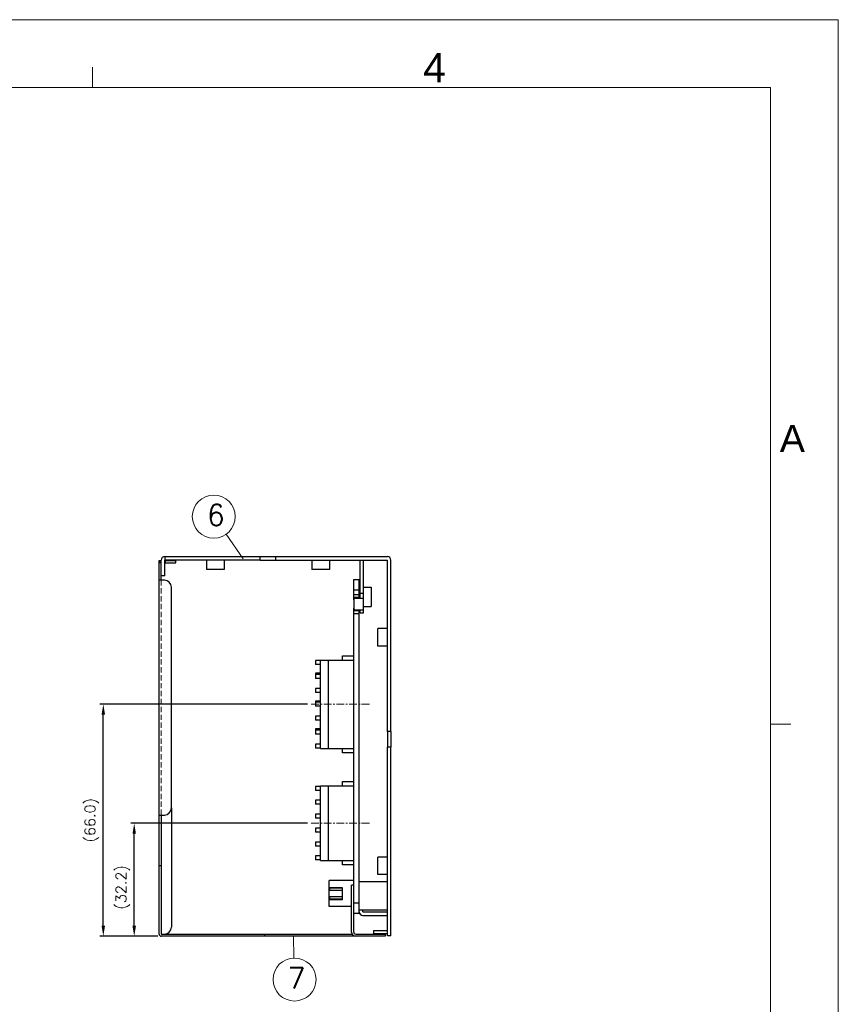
# Model space of a CAD drawing. Header units: millimetres. Extents: x 0 to 2584, y 0 to 2729.
# Tile 17 of 33: x 1516 to 1749, y 293 to 573. Entities that reach past the tile are written whole.
import ezdxf
from ezdxf.enums import TextEntityAlignment as Align

# ---------------------------------------------------------------- set-up
doc = ezdxf.new("R2010")
doc.units = ezdxf.units.MM
doc.header["$LTSCALE"] = 6
doc.linetypes.add('CENTER', pattern=[0.6, 0.375, -0.075, 0.075, -0.075])
doc.linetypes.add('HIDDEN', pattern=[0.375, 0.25, -0.125])
doc.layers.get('0').update_dxf_attribs({"linetype": 'CONTINUOUS'})
doc.layers.get('Defpoints').update_dxf_attribs({"linetype": 'CONTINUOUS'})
for name, color, linetype in [('02___PRT_ALL_AXES', 7, 'CONTINUOUS'), ('03___PRT_ALL_CURVES', 7, 'CONTINUOUS'), ('CENTER', 130, 'CENTER'), ('DIM', 2, 'CONTINUOUS'), ('H', 6, 'HIDDEN'), ('PAPER', 7, 'CONTINUOUS')]:
    doc.layers.add(name, color=color, linetype=linetype)
doc.styles.add('ARIAL', font='arial.ttf')
doc.styles.add('SIMPLEX', font='SIMPLEX.shx')
doc.styles.get("Standard").update_dxf_attribs({"font": 'ROMANS.SHX'})
doc.dimstyles.new('STANDARD$0', dxfattribs={"dimtxt": 3, "dimasz": 3, "dimexe": 1, "dimexo": 1, "dimgap": 1, "dimtad": 1, "dimdec": 1, "dimzin": 0, "dimdsep": 46, "dimtxsty": 'STANDARD', "dimcen": -0.5, "dimclrd": 2, "dimclre": 2, "dimclrt": 2, "dimadec": 0, "dimazin": 0, "dimtfac": 1, "dimtdec": 1, "dimtmove": 0, "dimatfit": 3, "dimfxl": 1, "dimtolj": 1, "dimtzin": 0, "dimarcsym": 0})

# ---------------------------------------------------------------- blocks, each defined once
blk = doc.blocks.new('s')
at = {"layer": 'PAPER', "color": 4, "lineweight": 0}
for p, q in [((1696.57, 573.39), (2507.43, 573.39)), ((2507.43, 573.39), (2507.43, 0))]:
    blk.add_line(p, q, dxfattribs=at)
at = {"layer": 'PAPER', "color": 2, "lineweight": 0}
for p, q in [((2295.06, 554.09), (2295.06, 559.88)), ((2488.12, 372.93), (2493.92, 372.93)), ((2488.12, 372.93), (2493.92, 372.93))]:
    blk.add_line(p, q, dxfattribs=at)
at = {"layer": 'PAPER', "color": 3, "lineweight": 0}
for p, q in [((1715.88, 554.09), (2488.12, 554.09)), ((2488.12, 554.09), (2488.12, 19.31))]:
    blk.add_line(p, q, dxfattribs=at)
at = {"lineweight": 0, "style": 'ARIAL'}
for tag, height, p in [('TITLE', 8.69, (2412.52, 69.28)), ('PJZ-34V150WBHG', 7.72, (2412.52, 37.56))]:
    blk.add_attdef(tag, text='', height=height, dxfattribs=at).set_placement(p, align=Align.CENTER)
for tag, p, height in [('V', (2172.78, 49.93), 3.86), ('00', (2470.42, 29.5), 7.72), ('mm', (2184.78, 22.12), 4.83), ('ADP-XX', (2232.63, 21.52), 4.83), ('2_____2', (2363.13, 22.51), 4.83), ("XX/XX'XX", (2432.39, 21.5), 4.83), ('--', (2148.11, 21.74), 4.83)]:
    blk.add_attdef(tag, p, '', height=height, dxfattribs=at)
at = {"layer": 'PAPER', "color": 1, "lineweight": 0, "style": 'ARIAL'}
blk.add_text('4', height=8.34, dxfattribs=at).set_placement((2389.23, 555.55))
blk.add_text('A', height=7.72, dxfattribs=at).set_placement((2494.35, 454.2), align=Align.MIDDLE)
blk = doc.blocks.new('*D35')
at = {"layer": 'Defpoints', "color": 0, "lineweight": 0}
for p in [(1548.67, 344.75), (1599.02, 344.75), (1556.35, 312.58)]:
    blk.add_point(p, dxfattribs=at)
at = {"layer": 'DIM', "lineweight": -2}
for p, q in [((1598.02, 344.75), (1547.67, 344.75)), ((1548.67, 315.58), (1548.67, 341.75)), ((1555.35, 312.58), (1547.67, 312.58))]:
    blk.add_line(p, q, dxfattribs=at)
at = {"layer": 'DIM', "lineweight": 0}
for points in [[(1548.17, 341.75), (1549.17, 341.75), (1548.67, 344.75)], [(1548.17, 315.58), (1549.17, 315.58), (1548.67, 312.58)]]:
    blk.add_solid(points, dxfattribs=at)
at = {"layer": 'DIM', "lineweight": 0, "insert": (1545.39, 326.49), "char_height": 3, "attachment_point": 5, "rotation": 90, "style": 'SIMPLEX'}
blk.add_mtext('\\A1;(32.2)', dxfattribs=at)
blk = doc.blocks.new('*D34')
at = {"layer": 'Defpoints', "color": 0, "lineweight": 0}
for p in [(1539.87, 378.59), (1599.02, 378.59), (1556.35, 312.58)]:
    blk.add_point(p, dxfattribs=at)
at = {"layer": 'DIM', "lineweight": -2}
for p, q in [((1598.02, 378.59), (1538.87, 378.59)), ((1539.87, 315.58), (1539.87, 375.59)), ((1555.35, 312.58), (1538.87, 312.58))]:
    blk.add_line(p, q, dxfattribs=at)
at = {"layer": 'DIM', "lineweight": 0}
for points in [[(1539.37, 375.59), (1540.37, 375.59), (1539.87, 378.59)], [(1539.37, 315.58), (1540.37, 315.58), (1539.87, 312.58)]]:
    blk.add_solid(points, dxfattribs=at)
at = {"layer": 'DIM', "lineweight": 0, "insert": (1536.58, 345.59), "char_height": 3, "attachment_point": 5, "rotation": 90, "style": 'SIMPLEX'}
blk.add_mtext('\\A1;(66.0)', dxfattribs=at)

msp = doc.modelspace()

# ---------------------------------------------------------------- linework, layer by layer
at = {"color": 7, "linetype": 'Continuous'}
for p, q in [((1557.35, 420.63), (1557.35, 419.63)), ((1557.35, 420.63), (1584.5, 420.63)), ((1555.75, 419.48), (1556.35, 419.48)), ((1556.35, 418.88), (1555.75, 418.88)), ((1556.35, 413.88), (1556.35, 419.63)), ((1557.35, 418.88), (1560.55, 418.88)), ((1557.55, 418.88), (1557.55, 419.48)), ((1560.55, 418.88), (1560.55, 419.48)), ((1613.95, 404.63), (1613.95, 419.63)), ((1621.75, 370.88), (1621.75, 419.63)), ((1557.35, 415.13), (1556.35, 415.13)), ((1613.95, 410.13), (1612.95, 410.13)), ((1611.15, 408.33), (1611.15, 405.93)), ((1611.65, 408.83), (1613.95, 408.83)), ((1611.65, 405.43), (1613.95, 405.43)), ((1612.95, 404.63), (1613.95, 404.63)), ((1607.95, 391.17), (1607.95, 392.42)), ((1607.95, 392.42), (1611.15, 392.42)), ((1600.25, 391.04), (1600.25, 389.9)), ((1601.75, 391.04), (1600.25, 391.04)), ((1601.75, 389.9), (1600.25, 389.9)), ((1601.75, 366.01), (1601.75, 391.17)), ((1601.75, 391.17), (1611.15, 391.17)), ((1603.95, 366.01), (1603.95, 391.17)), ((1600.25, 387.42), (1600.25, 385.94)), ((1601.75, 387.42), (1600.25, 387.42)), ((1601.75, 387.08), (1600.25, 387.08)), ((1601.75, 385.94), (1600.25, 385.94)), ((1600.25, 383.12), (1600.25, 381.98)), ((1601.75, 383.12), (1600.25, 383.12)), ((1601.75, 381.98), (1600.25, 381.98)), ((1600.25, 379.5), (1600.25, 378.02)), ((1601.75, 379.5), (1600.25, 379.5)), ((1601.75, 379.16), (1600.25, 379.16)), ((1601.75, 378.02), (1600.25, 378.02)), ((1601.75, 375.2), (1600.25, 375.2)), ((1600.25, 375.2), (1600.25, 374.06)), ((1601.75, 374.06), (1600.25, 374.06)), ((1601.75, 371.58), (1600.25, 371.58)), ((1600.25, 371.58), (1600.25, 370.1)), ((1601.75, 371.24), (1600.25, 371.24)), ((1601.75, 370.1), (1600.25, 370.1)), ((1621.75, 370.88), (1620.75, 370.88)), ((1601.75, 367.28), (1600.25, 367.28)), ((1600.25, 367.28), (1600.25, 366.14)), ((1601.75, 366.14), (1600.25, 366.14)), ((1601.75, 366.01), (1611.15, 366.01)), ((1607.95, 364.76), (1607.95, 366.01)), ((1611.15, 364.76), (1607.95, 364.76)), ((1621.75, 366.38), (1620.75, 366.38)), ((1621.75, 312.73), (1621.75, 366.38)), ((1607.95, 356.6), (1611.15, 356.6)), ((1607.95, 355.35), (1607.95, 356.6)), ((1601.75, 355.22), (1600.25, 355.22)), ((1600.25, 355.22), (1600.25, 354.08)), ((1601.75, 354.08), (1600.25, 354.08)), ((1601.75, 355.35), (1611.15, 355.35)), ((1601.75, 334.15), (1601.75, 355.35)), ((1603.95, 334.15), (1603.95, 355.35)), ((1601.75, 351.26), (1600.25, 351.26)), ((1600.25, 351.26), (1600.25, 350.12)), ((1559.25, 349.08), (1559.25, 315.18)), ((1601.75, 350.12), (1600.25, 350.12)), ((1556.35, 347.08), (1556.35, 313.18)), ((1601.75, 347.3), (1600.25, 347.3)), ((1600.25, 347.3), (1600.25, 346.16)), ((1601.75, 346.16), (1600.25, 346.16)), ((1601.75, 343.34), (1600.25, 343.34)), ((1600.25, 343.34), (1600.25, 342.2)), ((1601.75, 342.2), (1600.25, 342.2)), ((1601.75, 339.38), (1600.25, 339.38)), ((1600.25, 339.38), (1600.25, 338.24)), ((1601.75, 338.24), (1600.25, 338.24)), ((1601.75, 335.42), (1600.25, 335.42)), ((1600.25, 335.42), (1600.25, 334.28)), ((1601.75, 334.28), (1600.25, 334.28)), ((1601.75, 334.15), (1611.15, 334.15)), ((1607.95, 332.9), (1607.95, 334.15)), ((1556.35, 332.58), (1555.75, 332.58)), ((1611.15, 332.9), (1607.95, 332.9)), ((1611.15, 328.4), (1604.15, 328.4)), ((1604.15, 321), (1604.15, 328.4)), ((1604.15, 326.45), (1607.85, 326.45)), ((1607.85, 326.27), (1604.35, 326.27)), ((1604.35, 325.63), (1604.35, 326.27)), ((1607.85, 325.63), (1604.35, 325.63)), ((1607.85, 326.45), (1607.85, 322.95)), ((1611.15, 327.08), (1610.55, 327.08)), ((1607.85, 322.95), (1604.15, 322.95)), ((1607.85, 323.77), (1604.35, 323.77)), ((1604.35, 323.13), (1604.35, 323.77)), ((1607.85, 323.13), (1604.35, 323.13)), ((1610.55, 321), (1604.15, 321)), ((1611.15, 313.78), (1611.15, 320.63)), ((1613.75, 319.53), (1613.75, 320.13)), ((1613.75, 319.53), (1620.65, 319.53)), ((1616.75, 314.23), (1616.75, 313.23)), ((1556.35, 313.18), (1610.71, 313.18)), ((1585.75, 313.18), (1585.75, 312.58)), ((1611.75, 313.18), (1620.15, 313.18)), ((1620.75, 313.23), (1616.75, 313.23)), ((1620.15, 313.18), (1620.15, 312.58)), ((1621.75, 312.73), (1620.75, 312.73))]:
    msp.add_line(p, q, dxfattribs=at)
at = {"color": 3, "linetype": 'Continuous'}
for p, q in [((1555.75, 313.18), (1555.75, 419.48)), ((1557.35, 415.13), (1557.35, 419.63)), ((1584.5, 419.63), (1557.35, 419.63)), ((1557.35, 419.48), (1560.55, 419.48)), ((1612.95, 408.83), (1612.95, 419.63)), ((1620.75, 370.88), (1620.75, 419.63)), ((1557.25, 413.88), (1555.75, 413.88)), ((1559.25, 349.08), (1559.25, 411.88)), ((1612.95, 404.63), (1612.95, 405.43)), ((1620.75, 312.73), (1620.75, 366.38)), ((1555.75, 347.08), (1557.25, 347.08)), ((1612.75, 328.13), (1620.75, 328.13)), ((1610.55, 313.78), (1610.55, 327.08)), ((1612.75, 320.13), (1612.75, 321.53)), ((1612.75, 320.13), (1620.75, 320.13)), ((1613.75, 318.53), (1620.65, 318.53)), ((1616.75, 314.23), (1620.75, 314.23)), ((1620.15, 312.58), (1556.35, 312.58))]:
    msp.add_line(p, q, dxfattribs=at)
at = {"color": 7, "linetype": 'Continuous'}
for centre, radius, start, end in [((1557.35, 419.63), 1, 90, 180), ((1620.75, 419.63), 1, 0, 90), ((1611.65, 408.33), 0.5, 90, 180), ((1611.65, 405.93), 0.5, 180, 270), ((1620.65, 318.43), 1.1, 84.4766, 90), ((1557.25, 315.18), 2, 270, 0), ((1611.75, 313.78), 0.6, 180, 270)]:
    msp.add_arc(centre, radius, start, end, dxfattribs=at)
at = {"color": 3, "linetype": 'Continuous'}
for centre, radius, start, end in [((1556.35, 418.88), 0.6, 90, 180), ((1557.25, 411.88), 2, 0, 90), ((1557.25, 349.08), 2, 270, 0), ((1613.75, 319.53), 1, 180, 270), ((1620.65, 318.43), 0.1, 22.5, 90), ((1556.35, 313.18), 0.6, 180, 270), ((1611.75, 313.78), 1.2, 180, 270)]:
    msp.add_arc(centre, radius, start, end, dxfattribs=at)
at = {"layer": '02___PRT_ALL_AXES', "color": 7, "linetype": 'Continuous'}
for p, q in [((1584.5, 419.63), (1584.5, 420.63)), ((1584.5, 420.63), (1620.75, 420.63)), ((1589, 419.63), (1589, 420.63)), ((1611.15, 408.33), (1611.15, 414.13)), ((1611.15, 414.13), (1612.75, 414.13)), ((1612.75, 408.83), (1612.75, 414.13)), ((1613.95, 411.88), (1616.15, 411.88)), ((1616.15, 411.88), (1616.15, 406.38)), ((1611.15, 411.13), (1612.75, 411.13)), ((1611.15, 409.83), (1612.75, 409.83)), ((1611.15, 409.03), (1612.75, 409.03)), ((1613.95, 406.38), (1616.15, 406.38)), ((1611.15, 320.63), (1611.15, 405.93)), ((1611.15, 405.23), (1612.75, 405.23)), ((1611.15, 404.43), (1612.75, 404.43)), ((1612.75, 321.53), (1612.75, 405.43)), ((1621.75, 370.88), (1621.75, 366.38)), ((1611.15, 322.13), (1612.75, 322.13)), ((1612.75, 319.13), (1612.75, 320.13)), ((1611.15, 319.13), (1612.75, 319.13))]:
    msp.add_line(p, q, dxfattribs=at)
at = {"layer": '02___PRT_ALL_AXES', "color": 3, "linetype": 'Continuous'}
for p, q in [((1569.25, 419.63), (1569.25, 416.93)), ((1574.25, 419.63), (1574.25, 416.93)), ((1584.5, 419.63), (1620.75, 419.63)), ((1599.25, 419.63), (1599.25, 416.93)), ((1604.25, 419.63), (1604.25, 416.93)), ((1574.25, 416.93), (1569.25, 416.93)), ((1604.25, 416.93), (1599.25, 416.93)), ((1618.05, 395.13), (1618.05, 400.13)), ((1620.75, 400.13), (1618.05, 400.13)), ((1620.75, 395.13), (1618.05, 395.13)), ((1620.75, 370.88), (1620.75, 366.38)), ((1620.75, 335.13), (1618.05, 335.13)), ((1618.05, 330.13), (1618.05, 335.13)), ((1620.75, 330.13), (1618.05, 330.13))]:
    msp.add_line(p, q, dxfattribs=at)
at = {"layer": '03___PRT_ALL_CURVES', "color": 4, "linetype": 'Continuous'}
msp.add_line((1610.55, 327.08), (1610.55, 327.13), dxfattribs=at)
at = {"layer": 'CENTER', "lineweight": 0}
for p, q in [((1599.02, 378.59), (1615.92, 378.59)), ((1599.02, 344.75), (1615.92, 344.75))]:
    msp.add_line(p, q, dxfattribs=at)
at = {"layer": 'DIM', "lineweight": 0}
for p, q in [((1574.81, 426.96), (1579.64, 419.97)), ((1594.11, 306.38), (1594, 312.83))]:
    msp.add_line(p, q, dxfattribs=at)
at = {"layer": 'DIM', "lineweight": 0, "ltscale": 2}
for centre in [(1571.33, 431.99), (1594.31, 300.27)]:
    msp.add_circle(centre, 6.12, dxfattribs=at)
at = {"layer": 'H', "lineweight": 0}
msp.add_line((1556.35, 413.88), (1556.35, 347.08), dxfattribs=at)

# ---------------------------------------------------------------- block references
at = {"layer": 'DIM', "lineweight": 0}
msp.add_blockref('s', (-758.31, 0), dxfattribs=at)

# ---------------------------------------------------------------- texts
at = {"layer": 'DIM', "lineweight": 0, "ltscale": 2, "style": 'SIMPLEX'}
for s, p in [('6', (1569.35, 429.43)), ('7', (1592.33, 297.71))]:
    msp.add_text(s, height=6, dxfattribs=at).set_placement(p)

# ---------------------------------------------------------------- dimensions: what is measured, and where the dimension line sits
at = {"layer": 'DIM', "lineweight": 0}
for base, p2, picture, middle in [((1539.87, 378.59), (1599.02, 378.59), '*D34', (1539.87, 345.59)), ((1548.67, 344.75), (1599.02, 344.75), '*D35', (1548.67, 326.49))]:
    dim = msp.add_linear_dim(base=base, p1=(1556.35, 312.58), p2=p2, angle=90, text='(<>)', dimstyle='STANDARD$0', override={"dimtxsty": 'SIMPLEX', "dimcen": -2, "dimclrd": 256, "dimclre": 256, "dimclrt": 256}, dxfattribs=at)
    dim.commit()
    dim.dimension.update_dxf_attribs({"geometry": picture, "text_midpoint": middle, "dimtype": 160})

doc.saveas('drawing.dxf')
